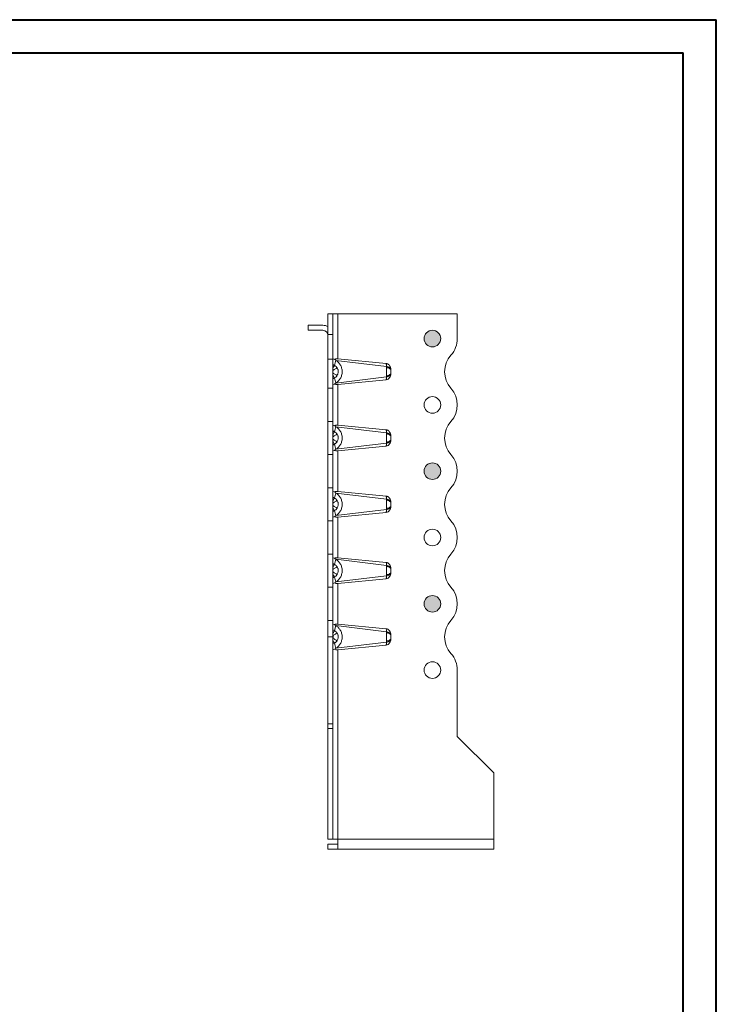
# Model space of a CAD drawing. Header units: millimetres. Extents: x 0 to 210, y 0 to 297.
# Tile 8 of 8: x 105 to 210, y 149 to 297. Entities that reach past the tile are written whole.
import ezdxf

# ---------------------------------------------------------------- set-up
doc = ezdxf.new("R2010")
doc.units = ezdxf.units.MM

msp = doc.modelspace()

# ---------------------------------------------------------------- hatches: boundary and pattern name
at = {"linetype": 'Continuous'}
h = msp.add_hatch(color=7, dxfattribs=at)
edge = h.paths.add_edge_path(flags=0)
edge.add_arc((167.29, 249.12), 1.25, 0, 360)
h = msp.add_hatch(color=7, dxfattribs=at)
edge = h.paths.add_edge_path(flags=0)
edge.add_arc((167.29, 229.12), 1.25, 0, 360)
h = msp.add_hatch(color=7, dxfattribs=at)
edge = h.paths.add_edge_path(flags=0)
edge.add_arc((167.29, 209.12), 1.25, 0, 360)

# ---------------------------------------------------------------- linework, layer by layer
at = {"color": 7, "linetype": 'Continuous', "lineweight": 40}
for p, q in [((0.08, 297.21), (210.08, 297.21)), ((210.08, 0.21), (210.08, 297.21)), ((210.08, 292.21), (210.08, 297.21)), ((10.08, 292.21), (205.08, 292.21)), ((205.08, 5.21), (205.08, 292.21))]:
    msp.add_line(p, q, dxfattribs=at)
at = {"color": 7, "linetype": 'Continuous', "lineweight": 15}
for p, q in [((151.54, 252.87), (152.29, 252.87)), ((151.54, 249.74), (151.54, 252.87)), ((152.29, 252.87), (152.29, 249.74)), ((153.04, 252.87), (152.29, 252.87)), ((153.04, 252.87), (153.04, 246.05)), ((171.04, 252.87), (153.04, 252.87)), ((171.04, 249.12), (171.04, 252.87)), ((148.54, 251.12), (148.54, 250.37)), ((150.79, 251.12), (148.54, 251.12)), ((148.54, 250.37), (150.79, 250.37)), ((151.54, 249.74), (152.29, 249.74)), ((151.54, 246), (151.54, 249.74)), ((152.29, 249.74), (152.29, 246)), ((151.54, 241.62), (151.54, 246)), ((151.54, 246), (152.29, 246)), ((152.29, 246), (152.29, 241.62)), ((152.52, 245.07), (152.29, 245.19)), ((152.72, 245.85), (152.52, 245.07)), ((160.35, 244.91), (152.75, 245.83)), ((153.04, 246.05), (160.34, 245.36)), ((152.29, 243.06), (152.52, 243.18)), ((152.52, 243.18), (152.72, 242.4)), ((152.75, 242.42), (160.35, 243.33)), ((160.34, 242.89), (153.04, 242.2)), ((153.04, 242.2), (153.04, 236.05)), ((151.54, 241.62), (152.29, 241.62)), ((151.54, 236.62), (151.54, 241.62)), ((152.29, 241.62), (152.29, 236.62)), ((151.54, 231.62), (151.54, 236.62)), ((151.54, 236.62), (152.29, 236.62)), ((152.29, 236.62), (152.29, 231.62)), ((152.52, 235.07), (152.29, 235.19)), ((152.72, 235.85), (152.52, 235.07)), ((160.35, 234.91), (152.75, 235.83)), ((153.04, 236.05), (160.34, 235.36)), ((152.29, 233.06), (152.52, 233.18)), ((152.52, 233.18), (152.72, 232.4)), ((152.75, 232.42), (160.35, 233.33)), ((160.34, 232.89), (153.04, 232.2)), ((153.04, 232.2), (153.04, 226.05)), ((151.54, 231.62), (152.29, 231.62)), ((151.54, 226.62), (151.54, 231.62)), ((152.29, 231.62), (152.29, 226.62)), ((151.54, 226.62), (152.29, 226.62)), ((151.54, 221.62), (151.54, 226.62)), ((152.29, 226.62), (152.29, 221.62)), ((152.72, 225.85), (152.52, 225.07)), ((160.35, 224.91), (152.75, 225.83)), ((153.04, 226.05), (160.34, 225.36)), ((152.52, 225.07), (152.29, 225.19)), ((152.29, 223.06), (152.52, 223.18)), ((152.52, 223.18), (152.72, 222.4)), ((152.75, 222.42), (160.35, 223.33)), ((160.34, 222.89), (153.04, 222.2)), ((151.54, 221.62), (152.29, 221.62)), ((151.54, 216.62), (151.54, 221.62)), ((152.29, 221.62), (152.29, 216.62)), ((153.04, 222.2), (153.04, 216.05)), ((151.54, 216.62), (152.29, 216.62)), ((151.54, 211.62), (151.54, 216.62)), ((152.29, 216.62), (152.29, 211.62)), ((152.72, 215.85), (152.52, 215.07)), ((160.35, 214.91), (152.75, 215.83)), ((153.04, 216.05), (160.34, 215.36)), ((152.52, 215.07), (152.29, 215.19)), ((152.29, 213.06), (152.52, 213.18)), ((152.52, 213.18), (152.72, 212.4)), ((152.75, 212.42), (160.35, 213.33)), ((160.34, 212.89), (153.04, 212.2)), ((151.54, 211.62), (152.29, 211.62)), ((151.54, 206.62), (151.54, 211.62)), ((152.29, 211.62), (152.29, 206.62)), ((153.04, 212.2), (153.04, 206.05)), ((151.54, 204.12), (151.54, 206.62)), ((151.54, 206.62), (152.29, 206.62)), ((152.29, 206.62), (152.29, 204.12)), ((152.52, 205.07), (152.29, 205.19)), ((152.52, 205.07), (152.72, 205.85)), ((160.35, 204.91), (152.75, 205.83)), ((153.04, 206.05), (160.34, 205.36)), ((152.29, 204.12), (151.54, 204.12)), ((151.54, 191.04), (151.54, 204.12)), ((152.29, 204.12), (152.29, 191.04)), ((152.29, 203.06), (152.52, 203.18)), ((152.72, 202.4), (152.52, 203.18)), ((152.75, 202.42), (160.35, 203.33)), ((160.34, 202.89), (153.04, 202.2)), ((153.04, 202.2), (153.04, 173.62)), ((171.04, 189.12), (171.04, 199.12)), ((151.54, 190.33), (151.54, 191.04)), ((151.54, 191.04), (152.29, 191.04)), ((152.29, 190.33), (151.54, 190.33)), ((151.54, 173.62), (151.54, 190.33)), ((152.29, 191.04), (152.29, 190.33)), ((152.29, 190.33), (152.29, 173.62)), ((176.54, 183.62), (171.04, 189.12)), ((176.54, 183.62), (176.54, 173.62)), ((151.54, 173.62), (152.29, 173.62)), ((151.54, 172.12), (151.54, 172.87)), ((151.54, 172.87), (153.04, 172.87)), ((152.29, 173.62), (153.04, 173.62)), ((176.54, 173.62), (153.04, 173.62)), ((153.04, 173.62), (153.04, 172.12)), ((176.54, 173.62), (176.54, 172.12)), ((151.54, 172.12), (153.04, 172.12)), ((153.04, 172.12), (176.54, 172.12))]:
    msp.add_line(p, q, dxfattribs=at)
for centre in [(167.29, 249.12), (167.29, 239.12), (167.29, 229.12), (167.29, 219.12), (167.29, 209.12), (167.29, 199.12)]:
    msp.add_circle(centre, 1.25, dxfattribs=at)
at = {"color": 7, "linetype": 'Continuous', "lineweight": 0}
for centre in [(167.29, 249.12), (167.29, 229.12), (167.29, 209.12)]:
    msp.add_circle(centre, 1.25, dxfattribs=at)
at = {"color": 7, "linetype": 'Continuous', "lineweight": 15}
for centre, radius, start, end in [((150.79, 249.62), 1.5, 60, 90), ((150.79, 249.62), 0.75, 360, 90), ((167.29, 249.12), 3.75, 318.1897, 0), ((172.88, 244.12), 3.75, 138.1897, 221.8103), ((167.29, 239.12), 3.75, 318.1897, 41.8103), ((172.88, 234.12), 3.75, 138.1897, 221.8103), ((167.29, 229.12), 3.75, 318.1897, 41.8103), ((172.88, 224.12), 3.75, 138.1897, 221.8103), ((167.29, 219.12), 3.75, 318.1897, 41.8103), ((172.88, 214.12), 3.75, 138.1897, 221.8103), ((167.29, 209.12), 3.75, 318.1897, 41.8103), ((172.88, 204.12), 3.75, 138.1897, 221.8103), ((167.29, 199.12), 3.75, 0, 41.8103)]:
    msp.add_arc(centre, radius, start, end, dxfattribs=at)
for centre, major_axis, start_param, end_param in [((153.04, 245.65), (0.749, -0.403), 2.39431, 3.183344), ((153.04, 242.6), (0.749, 0.403), 3.099842, 3.888875), ((153.04, 235.65), (0.749, -0.403), 2.39431, 3.183344), ((153.04, 232.6), (0.749, 0.403), 3.099842, 3.888875), ((153.04, 225.65), (0.749, -0.403), 2.39431, 3.183344), ((153.04, 222.6), (0.749, 0.403), 3.099842, 3.888875), ((153.04, 215.65), (0.749, -0.403), 2.39431, 3.183344), ((153.04, 212.6), (0.749, 0.403), 3.099842, 3.888875), ((153.04, 205.65), (0.749, -0.403), 2.39431, 3.183344), ((153.04, 202.6), (0.749, 0.403), 3.099842, 3.888875)]:
    msp.add_ellipse(centre, major_axis=major_axis, ratio=0.07772, start_param=start_param, end_param=end_param, dxfattribs=at)
for points, knots in [([(152.52, 245.07), (152.52, 245.06), (152.49, 245), (152.4, 244.83), (152.32, 244.69), (152.29, 244.63)], [0, 0, 0, 0, 0.2857143, 0.5714286, 0.7743367, 0.7743367, 0.7743367, 0.7743367]), ([(152.51, 245.98), (152.54, 246), (152.58, 246.01), (152.66, 246.03), (152.7, 246.04), (152.84, 246.06), (152.94, 246.06), (153.04, 246.05)], [0, 0, 0, 0, 0.25, 0.25, 0.5, 0.5, 1, 1, 1, 1]), ([(152.91, 244.72), (152.87, 244.78), (152.75, 244.92), (152.61, 245.02), (152.52, 245.07)], [-0.03148795, -0.03148795, -0.03148795, -0.03148795, -0.0179513, 0.00000001, 0.00000001, 0.00000001, 0.00000001]), ([(152.75, 242.42), (152.81, 242.46), (152.87, 242.5), (152.99, 242.6), (153.05, 242.65), (153.21, 242.81), (153.31, 242.94), (153.44, 243.15), (153.48, 243.23), (153.55, 243.39), (153.58, 243.48), (153.63, 243.65), (153.65, 243.74), (153.68, 243.93), (153.68, 244.02), (153.68, 244.22), (153.68, 244.31), (153.65, 244.5), (153.63, 244.59), (153.58, 244.77), (153.55, 244.85), (153.48, 245.01), (153.44, 245.09), (153.31, 245.31), (153.21, 245.43), (153.05, 245.6), (152.99, 245.65), (152.87, 245.75), (152.81, 245.79), (152.75, 245.83)], [0, 0, 0, 0, 0.0625, 0.0625, 0.125, 0.125, 0.25, 0.25, 0.3125, 0.3125, 0.375, 0.375, 0.4375, 0.4375, 0.5, 0.5, 0.5625, 0.5625, 0.625, 0.625, 0.6875, 0.6875, 0.75, 0.75, 0.875, 0.875, 0.9375, 0.9375, 1, 1, 1, 1]), ([(160.34, 245.36), (160.34, 245.3), (160.34, 245.25), (160.35, 245.15), (160.35, 245.1), (160.35, 245.03), (160.35, 245), (160.35, 244.95), (160.35, 244.93), (160.35, 244.91)], [-0.126791, -0.126791, -0.126791, -0.126791, -0.0817802, -0.0817802, -0.0412071, -0.0412071, -0.0158489, -0.0158489, 0, 0, 0, 0]), ([(160.34, 245.36), (160.39, 245.35), (160.44, 245.34), (160.54, 245.3), (160.58, 245.27), (160.67, 245.22), (160.71, 245.18), (160.78, 245.11), (160.81, 245.07), (160.9, 244.94), (160.94, 244.84), (161, 244.65), (161.02, 244.55), (161.03, 244.44)], [0, 0, 0, 0, 0.125, 0.125, 0.25, 0.25, 0.375, 0.375, 0.5, 0.5, 0.75, 0.75, 1, 1, 1, 1]), ([(152.91, 244.72), (152.9, 244.71), (152.85, 244.68), (152.69, 244.57), (152.49, 244.44), (152.35, 244.35), (152.29, 244.3)], [0, 0, 0, 0, 0.285714, 0.571429, 0.785714, 1, 1, 1, 1]), ([(152.91, 243.53), (152.9, 243.54), (152.85, 243.57), (152.69, 243.68), (152.49, 243.81), (152.35, 243.9), (152.29, 243.95)], [0, 0, 0, 0, 0.285714, 0.571429, 0.785714, 1, 1, 1, 1]), ([(152.29, 243.62), (152.32, 243.56), (152.4, 243.42), (152.49, 243.25), (152.52, 243.19), (152.52, 243.18)], [0, 0, 0, 0, 0.2029082, 0.4886224, 0.7743367, 0.7743367, 0.7743367, 0.7743367]), ([(152.91, 243.53), (152.94, 243.58), (153, 243.69), (153.06, 243.86), (153.09, 244.03), (153.09, 244.18), (153.08, 244.3), (153.06, 244.39), (153.01, 244.54), (152.96, 244.64), (152.91, 244.72)], [-0.10675045, -0.10675045, -0.10675045, -0.10675045, -0.09599928, -0.0852481, -0.07449692, -0.06374574, -0.05837015, -0.05299456, -0.04761897, -0.03149221, -0.03149221, -0.03149221, -0.03149221]), ([(161.03, 243.81), (161.02, 243.7), (161, 243.6), (160.94, 243.41), (160.9, 243.31), (160.78, 243.14), (160.71, 243.06), (160.54, 242.94), (160.44, 242.9), (160.34, 242.89)], [0, 0, 0, 0, 0.25, 0.25, 0.5, 0.5, 0.75, 0.75, 1, 1, 1, 1]), ([(160.35, 244.91), (160.35, 244.91), (160.35, 244.89), (160.35, 244.85), (160.35, 244.8), (160.35, 244.77), (160.35, 244.75)], [0, 0, 0, 0, 0.165458, 0.391319, 0.696018, 1, 1, 1, 1]), ([(160.35, 244.91), (160.54, 244.9), (160.86, 244.79), (161.01, 244.55), (161.03, 244.44)], [0, 0, 0, 0, 0.5, 0.9184242, 0.9184242, 0.9184242, 0.9184242]), ([(160.35, 244.75), (160.35, 244.7), (160.35, 244.62), (160.35, 244.51), (160.35, 244.38), (160.35, 244.22), (160.35, 244.04), (160.35, 243.91), (160.35, 243.79), (160.35, 243.68), (160.35, 243.57), (160.35, 243.52), (160.35, 243.5)], [-0.09692135, -0.09692135, -0.09692135, -0.09692135, -0.08573721, -0.08014514, -0.07455307, -0.06336893, -0.05218479, -0.04379669, -0.04100065, -0.02981651, -0.02422444, -0.01863237, -0.01863237, -0.01863237, -0.01863237]), ([(160.35, 244.75), (160.36, 244.75), (160.37, 244.75), (160.4, 244.75), (160.44, 244.74), (160.51, 244.73), (160.58, 244.72), (160.73, 244.68), (160.89, 244.59), (161.01, 244.45), (161.04, 244.35), (161.04, 244.31)], [0, 0, 0, 0, 0.017857, 0.035714, 0.071429, 0.142857, 0.214286, 0.285714, 0.571429, 0.785714, 1, 1, 1, 1]), ([(161.04, 243.94), (161.04, 243.89), (161.01, 243.8), (160.89, 243.66), (160.73, 243.57), (160.58, 243.53), (160.51, 243.52), (160.44, 243.51), (160.4, 243.5), (160.37, 243.5), (160.36, 243.5), (160.35, 243.5)], [0, 0, 0, 0, 0.214286, 0.428571, 0.714286, 0.785714, 0.857143, 0.928571, 0.964286, 0.982143, 1, 1, 1, 1]), ([(161.03, 243.81), (161.01, 243.7), (160.86, 243.46), (160.54, 243.35), (160.35, 243.33)], [0, 0, 0, 0, 0.4184242, 0.9184242, 0.9184242, 0.9184242, 0.9184242]), ([(161.04, 244.31), (161.04, 244.32), (161.04, 244.33), (161.04, 244.34), (161.04, 244.36), (161.04, 244.37), (161.04, 244.39), (161.04, 244.41), (161.03, 244.43), (161.03, 244.44)], [0, 0, 0, 0, 0.0000670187, 0.0000670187, 0.0000670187, 0.0001676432, 0.0001676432, 0.0001676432, 0.0002683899, 0.0002683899, 0.0002683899, 0.0002683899]), ([(161.03, 243.81), (161.03, 243.83), (161.04, 243.85), (161.04, 243.87), (161.04, 243.89), (161.04, 243.9), (161.04, 243.91), (161.04, 243.92), (161.04, 243.93), (161.04, 243.94)], [0, 0, 0, 0, 0.00013404, 0.00013404, 0.00013404, 0.0002011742, 0.0002011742, 0.0002011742, 0.000268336, 0.000268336, 0.000268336, 0.000268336]), ([(161.04, 243.94), (161.04, 243.95), (161.04, 243.96), (161.04, 244), (161.04, 244.03), (161.04, 244.06), (161.04, 244.1), (161.04, 244.15), (161.04, 244.2), (161.04, 244.23), (161.04, 244.27), (161.04, 244.29), (161.04, 244.31)], [-0.09692135, -0.09692135, -0.09692135, -0.09692135, -0.09132928, -0.08573721, -0.07455307, -0.07175704, -0.06336893, -0.05218479, -0.04100065, -0.03540858, -0.02981651, -0.01863237, -0.01863237, -0.01863237, -0.01863237]), ([(153.04, 242.2), (152.99, 242.19), (152.94, 242.19), (152.84, 242.19), (152.79, 242.19), (152.66, 242.21), (152.58, 242.23), (152.51, 242.26)], [0, 0, 0, 0, 0.25, 0.25, 0.5, 0.5, 1, 1, 1, 1]), ([(152.52, 243.18), (152.59, 243.22), (152.69, 243.29), (152.82, 243.41), (152.88, 243.49), (152.91, 243.53)], [-0.03148796, -0.03148796, -0.03148796, -0.03148796, -0.01807564, -0.00903782, 0, 0, 0, 0]), ([(160.35, 243.33), (160.35, 243.32), (160.35, 243.3), (160.35, 243.25), (160.35, 243.22), (160.35, 243.14), (160.35, 243.1), (160.34, 243), (160.34, 242.95), (160.34, 242.89)], [-0.126791, -0.126791, -0.126791, -0.126791, -0.1109421, -0.1109421, -0.0855839, -0.0855839, -0.0450108, -0.0450108, 0, 0, 0, 0]), ([(160.35, 243.5), (160.35, 243.48), (160.35, 243.45), (160.35, 243.39), (160.35, 243.35), (160.35, 243.33)], [0, 0, 0, 0, 0.304914, 0.6087, 1, 1, 1, 1]), ([(152.52, 235.07), (152.52, 235.06), (152.49, 235), (152.4, 234.83), (152.32, 234.69), (152.29, 234.63)], [0, 0, 0, 0, 0.2857143, 0.5714286, 0.7743368, 0.7743368, 0.7743368, 0.7743368]), ([(152.91, 234.72), (152.9, 234.71), (152.85, 234.68), (152.69, 234.57), (152.49, 234.44), (152.35, 234.35), (152.29, 234.3)], [0, 0, 0, 0, 0.285714, 0.571429, 0.785714, 1, 1, 1, 1]), ([(152.51, 235.98), (152.54, 236), (152.58, 236.01), (152.66, 236.03), (152.7, 236.04), (152.84, 236.06), (152.94, 236.06), (153.04, 236.05)], [0, 0, 0, 0, 0.25, 0.25, 0.5, 0.5, 1, 1, 1, 1]), ([(152.91, 234.72), (152.87, 234.78), (152.75, 234.92), (152.61, 235.02), (152.52, 235.07)], [-0.03148795, -0.03148795, -0.03148795, -0.03148795, -0.0179513, 0.00000001, 0.00000001, 0.00000001, 0.00000001]), ([(152.75, 232.42), (152.81, 232.46), (152.87, 232.5), (152.99, 232.6), (153.05, 232.65), (153.21, 232.81), (153.31, 232.94), (153.44, 233.15), (153.48, 233.23), (153.55, 233.39), (153.58, 233.48), (153.63, 233.65), (153.65, 233.74), (153.68, 233.93), (153.68, 234.02), (153.68, 234.22), (153.68, 234.31), (153.65, 234.5), (153.63, 234.59), (153.58, 234.77), (153.55, 234.85), (153.48, 235.01), (153.44, 235.09), (153.31, 235.31), (153.21, 235.43), (153.05, 235.6), (152.99, 235.65), (152.87, 235.75), (152.81, 235.79), (152.75, 235.83)], [0, 0, 0, 0, 0.0625, 0.0625, 0.125, 0.125, 0.25, 0.25, 0.3125, 0.3125, 0.375, 0.375, 0.4375, 0.4375, 0.5, 0.5, 0.5625, 0.5625, 0.625, 0.625, 0.6875, 0.6875, 0.75, 0.75, 0.875, 0.875, 0.9375, 0.9375, 1, 1, 1, 1]), ([(152.91, 233.53), (152.94, 233.58), (153, 233.69), (153.06, 233.86), (153.09, 234.03), (153.09, 234.18), (153.08, 234.3), (153.06, 234.39), (153.01, 234.54), (152.96, 234.64), (152.91, 234.72)], [-0.10675045, -0.10675045, -0.10675045, -0.10675045, -0.09599928, -0.0852481, -0.07449692, -0.06374574, -0.05837015, -0.05299456, -0.04761897, -0.03149221, -0.03149221, -0.03149221, -0.03149221]), ([(160.34, 235.36), (160.34, 235.3), (160.34, 235.25), (160.35, 235.15), (160.35, 235.1), (160.35, 235.03), (160.35, 235), (160.35, 234.95), (160.35, 234.93), (160.35, 234.91)], [-0.126791, -0.126791, -0.126791, -0.126791, -0.0817802, -0.0817802, -0.0412071, -0.0412071, -0.0158489, -0.0158489, 0, 0, 0, 0]), ([(160.34, 235.36), (160.39, 235.35), (160.44, 235.34), (160.54, 235.3), (160.58, 235.27), (160.67, 235.22), (160.71, 235.18), (160.78, 235.11), (160.81, 235.07), (160.9, 234.94), (160.94, 234.84), (161, 234.65), (161.02, 234.55), (161.03, 234.44)], [0, 0, 0, 0, 0.125, 0.125, 0.25, 0.25, 0.375, 0.375, 0.5, 0.5, 0.75, 0.75, 1, 1, 1, 1]), ([(160.35, 234.91), (160.35, 234.91), (160.35, 234.89), (160.35, 234.85), (160.35, 234.8), (160.35, 234.77), (160.35, 234.75)], [0, 0, 0, 0, 0.1654549, 0.3913159, 0.6958734, 1, 1, 1, 1]), ([(160.35, 234.91), (160.54, 234.9), (160.86, 234.79), (161.01, 234.55), (161.03, 234.44)], [0, 0, 0, 0, 0.5, 0.9184242, 0.9184242, 0.9184242, 0.9184242]), ([(160.35, 234.75), (160.35, 234.7), (160.35, 234.6), (160.35, 234.45), (160.35, 234.32), (160.35, 234.19), (160.35, 234.06), (160.35, 233.93), (160.35, 233.8), (160.35, 233.65), (160.35, 233.55), (160.35, 233.5)], [-0.09692135, -0.09692135, -0.09692135, -0.09692135, -0.08573721, -0.07455307, -0.068961, -0.06336893, -0.05218479, -0.04659272, -0.04100065, -0.02981651, -0.01863237, -0.01863237, -0.01863237, -0.01863237]), ([(160.35, 234.75), (160.36, 234.75), (160.37, 234.75), (160.4, 234.75), (160.44, 234.74), (160.51, 234.73), (160.58, 234.72), (160.73, 234.68), (160.89, 234.59), (161.01, 234.45), (161.04, 234.35), (161.04, 234.31)], [0, 0, 0, 0, 0.017857, 0.035714, 0.071429, 0.142857, 0.214286, 0.285714, 0.571429, 0.785714, 1, 1, 1, 1]), ([(152.29, 233.95), (152.35, 233.9), (152.49, 233.81), (152.69, 233.68), (152.85, 233.57), (152.9, 233.54), (152.91, 233.53)], [0, 0, 0, 0, 0.214286, 0.428571, 0.714286, 1, 1, 1, 1]), ([(152.29, 233.62), (152.32, 233.56), (152.4, 233.42), (152.49, 233.25), (152.52, 233.19), (152.52, 233.18)], [0, 0, 0, 0, 0.2029133, 0.4886276, 0.7743419, 0.7743419, 0.7743419, 0.7743419]), ([(152.52, 233.18), (152.6, 233.22), (152.74, 233.32), (152.86, 233.46), (152.91, 233.53)], [-0.03148795, -0.03148795, -0.03148795, -0.03148795, -0.01574397, 0, 0, 0, 0]), ([(161.03, 233.81), (161.02, 233.7), (161, 233.6), (160.94, 233.41), (160.9, 233.31), (160.78, 233.14), (160.71, 233.06), (160.54, 232.94), (160.44, 232.9), (160.34, 232.89)], [0, 0, 0, 0, 0.25, 0.25, 0.5, 0.5, 0.75, 0.75, 1, 1, 1, 1]), ([(160.35, 233.33), (160.35, 233.32), (160.35, 233.3), (160.35, 233.25), (160.35, 233.22), (160.35, 233.14), (160.35, 233.1), (160.34, 233), (160.34, 232.95), (160.34, 232.89)], [-0.126791, -0.126791, -0.126791, -0.126791, -0.1109421, -0.1109421, -0.0855839, -0.0855839, -0.0450108, -0.0450108, 0, 0, 0, 0]), ([(161.04, 233.94), (161.04, 233.89), (161.01, 233.8), (160.89, 233.66), (160.73, 233.57), (160.58, 233.53), (160.51, 233.52), (160.44, 233.51), (160.4, 233.5), (160.37, 233.5), (160.36, 233.5), (160.35, 233.5)], [0, 0, 0, 0, 0.214286, 0.428571, 0.714286, 0.785714, 0.857143, 0.928571, 0.964286, 0.982143, 1, 1, 1, 1]), ([(161.03, 233.81), (161.01, 233.7), (160.86, 233.46), (160.54, 233.35), (160.35, 233.33)], [0, 0, 0, 0, 0.4184242, 0.9184242, 0.9184242, 0.9184242, 0.9184242]), ([(160.35, 233.5), (160.35, 233.48), (160.35, 233.45), (160.35, 233.39), (160.35, 233.35), (160.35, 233.33)], [0, 0, 0, 0, 0.2787042, 0.6087102, 1, 1, 1, 1]), ([(161.04, 234.31), (161.04, 234.32), (161.04, 234.33), (161.04, 234.34), (161.04, 234.36), (161.04, 234.37), (161.04, 234.39), (161.04, 234.41), (161.03, 234.43), (161.03, 234.44)], [0, 0, 0, 0, 0.0000670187, 0.0000670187, 0.0000670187, 0.0001676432, 0.0001676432, 0.0001676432, 0.0002683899, 0.0002683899, 0.0002683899, 0.0002683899]), ([(161.03, 233.81), (161.03, 233.83), (161.04, 233.85), (161.04, 233.87), (161.04, 233.89), (161.04, 233.9), (161.04, 233.91), (161.04, 233.92), (161.04, 233.93), (161.04, 233.94)], [0, 0, 0, 0, 0.00013404, 0.00013404, 0.00013404, 0.0002011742, 0.0002011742, 0.0002011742, 0.000268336, 0.000268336, 0.000268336, 0.000268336]), ([(161.04, 233.94), (161.04, 233.96), (161.04, 233.99), (161.04, 234.03), (161.04, 234.07), (161.04, 234.11), (161.04, 234.14), (161.04, 234.18), (161.04, 234.22), (161.04, 234.26), (161.04, 234.29), (161.04, 234.31)], [-0.09692135, -0.09692135, -0.09692135, -0.09692135, -0.08573721, -0.07455307, -0.068961, -0.06336893, -0.05218479, -0.04659272, -0.04100065, -0.02981651, -0.01863237, -0.01863237, -0.01863237, -0.01863237]), ([(153.04, 232.2), (152.99, 232.19), (152.94, 232.19), (152.84, 232.19), (152.79, 232.19), (152.66, 232.21), (152.58, 232.23), (152.51, 232.26)], [0, 0, 0, 0, 0.25, 0.25, 0.5, 0.5, 1, 1, 1, 1]), ([(152.51, 225.98), (152.54, 226), (152.58, 226.01), (152.66, 226.03), (152.7, 226.04), (152.84, 226.06), (152.94, 226.06), (153.04, 226.05)], [0, 0, 0, 0, 0.25, 0.25, 0.5, 0.5, 1, 1, 1, 1]), ([(152.75, 222.42), (152.81, 222.46), (152.87, 222.5), (152.99, 222.6), (153.05, 222.65), (153.21, 222.81), (153.31, 222.94), (153.44, 223.15), (153.48, 223.23), (153.55, 223.39), (153.58, 223.48), (153.63, 223.65), (153.65, 223.74), (153.68, 223.93), (153.68, 224.02), (153.68, 224.22), (153.68, 224.31), (153.65, 224.5), (153.63, 224.59), (153.58, 224.77), (153.55, 224.85), (153.48, 225.01), (153.44, 225.09), (153.31, 225.31), (153.21, 225.43), (153.05, 225.6), (152.99, 225.65), (152.87, 225.75), (152.81, 225.79), (152.75, 225.83)], [0, 0, 0, 0, 0.0625, 0.0625, 0.125, 0.125, 0.25, 0.25, 0.3125, 0.3125, 0.375, 0.375, 0.4375, 0.4375, 0.5, 0.5, 0.5625, 0.5625, 0.625, 0.625, 0.6875, 0.6875, 0.75, 0.75, 0.875, 0.875, 0.9375, 0.9375, 1, 1, 1, 1]), ([(152.52, 225.07), (152.52, 225.06), (152.49, 225), (152.4, 224.83), (152.32, 224.69), (152.29, 224.63)], [0, 0, 0, 0, 0.2857143, 0.5714286, 0.7743369, 0.7743369, 0.7743369, 0.7743369]), ([(152.91, 224.72), (152.9, 224.71), (152.85, 224.68), (152.69, 224.57), (152.49, 224.44), (152.35, 224.35), (152.29, 224.3)], [0, 0, 0, 0, 0.285714, 0.571429, 0.785714, 1, 1, 1, 1]), ([(152.91, 224.72), (152.87, 224.78), (152.75, 224.92), (152.61, 225.02), (152.52, 225.07)], [-0.03148795, -0.03148795, -0.03148795, -0.03148795, -0.0179513, 0.00000001, 0.00000001, 0.00000001, 0.00000001]), ([(152.91, 223.53), (152.94, 223.58), (153, 223.69), (153.06, 223.86), (153.09, 224.03), (153.09, 224.18), (153.08, 224.3), (153.06, 224.39), (153.01, 224.54), (152.96, 224.64), (152.91, 224.72)], [-0.10675045, -0.10675045, -0.10675045, -0.10675045, -0.09599928, -0.0852481, -0.07449692, -0.06374574, -0.05837015, -0.05299456, -0.04761897, -0.03149221, -0.03149221, -0.03149221, -0.03149221]), ([(160.34, 225.36), (160.34, 225.3), (160.34, 225.25), (160.35, 225.15), (160.35, 225.1), (160.35, 225.03), (160.35, 225), (160.35, 224.95), (160.35, 224.93), (160.35, 224.91)], [-0.126791, -0.126791, -0.126791, -0.126791, -0.0817802, -0.0817802, -0.0412071, -0.0412071, -0.0158489, -0.0158489, 0, 0, 0, 0]), ([(160.34, 225.36), (160.39, 225.35), (160.44, 225.34), (160.54, 225.3), (160.58, 225.27), (160.67, 225.22), (160.71, 225.18), (160.78, 225.11), (160.81, 225.07), (160.9, 224.94), (160.94, 224.84), (161, 224.65), (161.02, 224.55), (161.03, 224.44)], [0, 0, 0, 0, 0.125, 0.125, 0.25, 0.25, 0.375, 0.375, 0.5, 0.5, 0.75, 0.75, 1, 1, 1, 1]), ([(160.35, 224.91), (160.35, 224.91), (160.35, 224.89), (160.35, 224.85), (160.35, 224.8), (160.35, 224.77), (160.35, 224.75)], [0, 0, 0, 0, 0.165455, 0.391316, 0.695883, 1, 1, 1, 1]), ([(160.35, 224.91), (160.54, 224.9), (160.86, 224.79), (161.01, 224.55), (161.03, 224.44)], [0, 0, 0, 0, 0.5, 0.9184242, 0.9184242, 0.9184242, 0.9184242]), ([(160.35, 224.75), (160.35, 224.7), (160.35, 224.6), (160.35, 224.45), (160.35, 224.32), (160.35, 224.19), (160.35, 224.06), (160.35, 223.93), (160.35, 223.8), (160.35, 223.65), (160.35, 223.55), (160.35, 223.5)], [-0.09692135, -0.09692135, -0.09692135, -0.09692135, -0.08573721, -0.07455307, -0.068961, -0.06336893, -0.05218479, -0.04659272, -0.04100065, -0.02981651, -0.01863237, -0.01863237, -0.01863237, -0.01863237]), ([(160.35, 224.75), (160.36, 224.75), (160.37, 224.75), (160.4, 224.75), (160.44, 224.74), (160.51, 224.73), (160.58, 224.72), (160.73, 224.68), (160.89, 224.59), (161.01, 224.45), (161.04, 224.35), (161.04, 224.31)], [0, 0, 0, 0, 0.017857, 0.035714, 0.071429, 0.142857, 0.214286, 0.285714, 0.571429, 0.785714, 1, 1, 1, 1]), ([(161.04, 224.31), (161.04, 224.32), (161.04, 224.33), (161.04, 224.34), (161.04, 224.36), (161.04, 224.37), (161.04, 224.39), (161.04, 224.41), (161.03, 224.43), (161.03, 224.44)], [0, 0, 0, 0, 0.0000670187, 0.0000670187, 0.0000670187, 0.0001676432, 0.0001676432, 0.0001676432, 0.0002683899, 0.0002683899, 0.0002683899, 0.0002683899]), ([(161.04, 223.94), (161.04, 223.96), (161.04, 223.99), (161.04, 224.03), (161.04, 224.07), (161.04, 224.11), (161.04, 224.14), (161.04, 224.18), (161.04, 224.22), (161.04, 224.26), (161.04, 224.29), (161.04, 224.31)], [-0.09692135, -0.09692135, -0.09692135, -0.09692135, -0.08573721, -0.07455307, -0.068961, -0.06336893, -0.05218479, -0.04659272, -0.04100065, -0.02981651, -0.01863237, -0.01863237, -0.01863237, -0.01863237]), ([(152.91, 223.53), (152.9, 223.54), (152.85, 223.57), (152.69, 223.68), (152.49, 223.81), (152.35, 223.9), (152.29, 223.95)], [0, 0, 0, 0, 0.285714, 0.571429, 0.785714, 1, 1, 1, 1]), ([(152.29, 223.62), (152.32, 223.56), (152.4, 223.42), (152.49, 223.25), (152.52, 223.19), (152.52, 223.18)], [0, 0, 0, 0, 0.2029084, 0.4886227, 0.7743369, 0.7743369, 0.7743369, 0.7743369]), ([(152.52, 223.18), (152.59, 223.22), (152.69, 223.29), (152.82, 223.41), (152.88, 223.49), (152.91, 223.53)], [-0.03148796, -0.03148796, -0.03148796, -0.03148796, -0.01807564, -0.00903782, 0, 0, 0, 0]), ([(161.03, 223.81), (161.02, 223.7), (161, 223.6), (160.94, 223.41), (160.9, 223.31), (160.78, 223.14), (160.71, 223.06), (160.54, 222.94), (160.44, 222.9), (160.34, 222.89)], [0, 0, 0, 0, 0.25, 0.25, 0.5, 0.5, 0.75, 0.75, 1, 1, 1, 1]), ([(160.35, 223.33), (160.35, 223.32), (160.35, 223.3), (160.35, 223.25), (160.35, 223.22), (160.35, 223.14), (160.35, 223.1), (160.34, 223), (160.34, 222.95), (160.34, 222.89)], [-0.126791, -0.126791, -0.126791, -0.126791, -0.1109421, -0.1109421, -0.0855839, -0.0855839, -0.0450108, -0.0450108, 0, 0, 0, 0]), ([(161.04, 223.94), (161.04, 223.89), (161.01, 223.8), (160.89, 223.66), (160.73, 223.57), (160.58, 223.53), (160.51, 223.52), (160.44, 223.51), (160.4, 223.5), (160.37, 223.5), (160.36, 223.5), (160.35, 223.5)], [0, 0, 0, 0, 0.214286, 0.428571, 0.714286, 0.785714, 0.857143, 0.928571, 0.964286, 0.982143, 1, 1, 1, 1]), ([(161.03, 223.81), (161.01, 223.7), (160.86, 223.46), (160.54, 223.35), (160.35, 223.33)], [0, 0, 0, 0, 0.4184242, 0.9184242, 0.9184242, 0.9184242, 0.9184242]), ([(160.35, 223.5), (160.35, 223.48), (160.35, 223.45), (160.35, 223.39), (160.35, 223.35), (160.35, 223.33)], [0, 0, 0, 0, 0.278705, 0.608711, 1, 1, 1, 1]), ([(161.03, 223.81), (161.03, 223.83), (161.04, 223.85), (161.04, 223.87), (161.04, 223.89), (161.04, 223.9), (161.04, 223.91), (161.04, 223.92), (161.04, 223.93), (161.04, 223.94)], [0, 0, 0, 0, 0.00013404, 0.00013404, 0.00013404, 0.0002011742, 0.0002011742, 0.0002011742, 0.000268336, 0.000268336, 0.000268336, 0.000268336]), ([(153.04, 222.2), (152.99, 222.19), (152.94, 222.19), (152.84, 222.19), (152.79, 222.19), (152.66, 222.21), (152.58, 222.23), (152.51, 222.26)], [0, 0, 0, 0, 0.25, 0.25, 0.5, 0.5, 1, 1, 1, 1]), ([(152.51, 215.98), (152.54, 216), (152.58, 216.01), (152.66, 216.03), (152.7, 216.04), (152.84, 216.06), (152.94, 216.06), (153.04, 216.05)], [0, 0, 0, 0, 0.25, 0.25, 0.5, 0.5, 1, 1, 1, 1]), ([(152.75, 212.42), (152.81, 212.46), (152.87, 212.5), (152.99, 212.6), (153.05, 212.65), (153.21, 212.81), (153.31, 212.94), (153.44, 213.15), (153.48, 213.23), (153.55, 213.39), (153.58, 213.48), (153.63, 213.65), (153.65, 213.74), (153.68, 213.93), (153.68, 214.02), (153.68, 214.22), (153.68, 214.31), (153.65, 214.5), (153.63, 214.59), (153.58, 214.77), (153.55, 214.85), (153.48, 215.01), (153.44, 215.09), (153.31, 215.31), (153.21, 215.43), (153.05, 215.6), (152.99, 215.65), (152.87, 215.75), (152.81, 215.79), (152.75, 215.83)], [0, 0, 0, 0, 0.0625, 0.0625, 0.125, 0.125, 0.25, 0.25, 0.3125, 0.3125, 0.375, 0.375, 0.4375, 0.4375, 0.5, 0.5, 0.5625, 0.5625, 0.625, 0.625, 0.6875, 0.6875, 0.75, 0.75, 0.875, 0.875, 0.9375, 0.9375, 1, 1, 1, 1]), ([(160.34, 215.36), (160.34, 215.3), (160.34, 215.25), (160.35, 215.15), (160.35, 215.1), (160.35, 215.03), (160.35, 215), (160.35, 214.95), (160.35, 214.93), (160.35, 214.91)], [-0.126791, -0.126791, -0.126791, -0.126791, -0.0817802, -0.0817802, -0.0412071, -0.0412071, -0.0158489, -0.0158489, 0, 0, 0, 0]), ([(160.34, 215.36), (160.39, 215.35), (160.44, 215.34), (160.54, 215.3), (160.58, 215.27), (160.67, 215.22), (160.71, 215.18), (160.78, 215.11), (160.81, 215.07), (160.9, 214.94), (160.94, 214.84), (161, 214.65), (161.02, 214.55), (161.03, 214.44)], [0, 0, 0, 0, 0.125, 0.125, 0.25, 0.25, 0.375, 0.375, 0.5, 0.5, 0.75, 0.75, 1, 1, 1, 1]), ([(152.52, 215.07), (152.52, 215.06), (152.49, 215), (152.4, 214.83), (152.32, 214.69), (152.29, 214.63)], [0, 0, 0, 0, 0.2857143, 0.5714286, 0.7743371, 0.7743371, 0.7743371, 0.7743371]), ([(152.91, 214.72), (152.9, 214.71), (152.85, 214.68), (152.69, 214.57), (152.49, 214.44), (152.35, 214.35), (152.29, 214.3)], [0, 0, 0, 0, 0.285714, 0.571429, 0.785714, 1, 1, 1, 1]), ([(152.91, 213.53), (152.9, 213.54), (152.85, 213.57), (152.69, 213.68), (152.49, 213.81), (152.35, 213.9), (152.29, 213.95)], [0, 0, 0, 0, 0.285714, 0.571429, 0.785714, 1, 1, 1, 1]), ([(152.91, 214.72), (152.87, 214.78), (152.75, 214.92), (152.61, 215.02), (152.52, 215.07)], [-0.03148795, -0.03148795, -0.03148795, -0.03148795, -0.0179513, 0.00000001, 0.00000001, 0.00000001, 0.00000001]), ([(152.91, 213.53), (152.94, 213.58), (153, 213.69), (153.06, 213.86), (153.09, 214.03), (153.09, 214.18), (153.08, 214.3), (153.06, 214.39), (153.01, 214.54), (152.96, 214.64), (152.91, 214.72)], [-0.10675045, -0.10675045, -0.10675045, -0.10675045, -0.09599928, -0.0852481, -0.07449692, -0.06374574, -0.05837015, -0.05299456, -0.04761897, -0.03149221, -0.03149221, -0.03149221, -0.03149221]), ([(160.35, 214.91), (160.35, 214.91), (160.35, 214.89), (160.35, 214.85), (160.35, 214.8), (160.35, 214.77), (160.35, 214.75)], [0, 0, 0, 0, 0.165455, 0.391316, 0.695883, 1, 1, 1, 1]), ([(160.35, 214.91), (160.54, 214.9), (160.86, 214.79), (161.01, 214.55), (161.03, 214.44)], [0, 0, 0, 0, 0.5, 0.9184242, 0.9184242, 0.9184242, 0.9184242]), ([(160.35, 214.75), (160.35, 214.7), (160.35, 214.6), (160.35, 214.45), (160.35, 214.34), (160.35, 214.27), (160.35, 214.17), (160.35, 214.06), (160.35, 213.93), (160.35, 213.8), (160.35, 213.65), (160.35, 213.55), (160.35, 213.5)], [-0.09692135, -0.09692135, -0.09692135, -0.09692135, -0.08573721, -0.07455307, -0.068961, -0.06616497, -0.06336893, -0.05218479, -0.04659272, -0.04100065, -0.02981651, -0.01863237, -0.01863237, -0.01863237, -0.01863237]), ([(160.35, 214.75), (160.36, 214.75), (160.37, 214.75), (160.4, 214.75), (160.44, 214.74), (160.51, 214.73), (160.58, 214.72), (160.73, 214.68), (160.89, 214.59), (161.01, 214.45), (161.04, 214.35), (161.04, 214.31)], [0, 0, 0, 0, 0.017857, 0.035714, 0.071429, 0.142857, 0.214286, 0.285714, 0.571429, 0.785714, 1, 1, 1, 1]), ([(161.04, 213.94), (161.04, 213.89), (161.01, 213.8), (160.89, 213.66), (160.73, 213.57), (160.58, 213.53), (160.51, 213.52), (160.44, 213.51), (160.4, 213.5), (160.37, 213.5), (160.36, 213.5), (160.35, 213.5)], [0, 0, 0, 0, 0.214286, 0.428571, 0.714286, 0.785714, 0.857143, 0.928571, 0.964286, 0.982143, 1, 1, 1, 1]), ([(161.04, 214.31), (161.04, 214.32), (161.04, 214.33), (161.04, 214.34), (161.04, 214.36), (161.04, 214.37), (161.04, 214.39), (161.04, 214.41), (161.03, 214.43), (161.03, 214.44)], [0, 0, 0, 0, 0.0000670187, 0.0000670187, 0.0000670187, 0.0001676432, 0.0001676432, 0.0001676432, 0.0002683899, 0.0002683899, 0.0002683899, 0.0002683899]), ([(161.03, 213.81), (161.03, 213.83), (161.04, 213.85), (161.04, 213.87), (161.04, 213.89), (161.04, 213.9), (161.04, 213.91), (161.04, 213.92), (161.04, 213.93), (161.04, 213.94)], [0, 0, 0, 0, 0.00013404, 0.00013404, 0.00013404, 0.0002011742, 0.0002011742, 0.0002011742, 0.000268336, 0.000268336, 0.000268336, 0.000268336]), ([(161.04, 213.94), (161.04, 213.96), (161.04, 213.99), (161.04, 214.03), (161.04, 214.07), (161.04, 214.11), (161.04, 214.14), (161.04, 214.17), (161.04, 214.18), (161.04, 214.22), (161.04, 214.26), (161.04, 214.29), (161.04, 214.31)], [-0.09692135, -0.09692135, -0.09692135, -0.09692135, -0.08573721, -0.07455307, -0.068961, -0.06336893, -0.05218479, -0.04938876, -0.04659272, -0.04100065, -0.02981651, -0.01863237, -0.01863237, -0.01863237, -0.01863237]), ([(152.29, 213.62), (152.32, 213.56), (152.4, 213.42), (152.49, 213.25), (152.52, 213.19), (152.52, 213.18)], [0, 0, 0, 0, 0.2029085, 0.4886228, 0.7743371, 0.7743371, 0.7743371, 0.7743371]), ([(152.52, 213.18), (152.59, 213.22), (152.69, 213.29), (152.82, 213.41), (152.88, 213.49), (152.91, 213.53)], [-0.03148796, -0.03148796, -0.03148796, -0.03148796, -0.01807564, -0.00903782, 0, 0, 0, 0]), ([(161.03, 213.81), (161.02, 213.7), (161, 213.6), (160.94, 213.41), (160.9, 213.31), (160.78, 213.14), (160.71, 213.06), (160.54, 212.94), (160.44, 212.9), (160.34, 212.89)], [0, 0, 0, 0, 0.25, 0.25, 0.5, 0.5, 0.75, 0.75, 1, 1, 1, 1]), ([(160.35, 213.33), (160.35, 213.32), (160.35, 213.3), (160.35, 213.25), (160.35, 213.22), (160.35, 213.14), (160.35, 213.1), (160.34, 213), (160.34, 212.95), (160.34, 212.89)], [-0.126791, -0.126791, -0.126791, -0.126791, -0.1109421, -0.1109421, -0.0855839, -0.0855839, -0.0450108, -0.0450108, 0, 0, 0, 0]), ([(161.03, 213.81), (161.01, 213.7), (160.86, 213.46), (160.54, 213.35), (160.35, 213.33)], [0, 0, 0, 0, 0.4184242, 0.9184242, 0.9184242, 0.9184242, 0.9184242]), ([(160.35, 213.5), (160.35, 213.48), (160.35, 213.45), (160.35, 213.39), (160.35, 213.35), (160.35, 213.33)], [0, 0, 0, 0, 0.304224, 0.608708, 1, 1, 1, 1]), ([(153.04, 212.2), (152.99, 212.19), (152.94, 212.19), (152.84, 212.19), (152.79, 212.19), (152.66, 212.21), (152.58, 212.23), (152.51, 212.26)], [0, 0, 0, 0, 0.25, 0.25, 0.5, 0.5, 1, 1, 1, 1]), ([(152.52, 205.07), (152.52, 205.06), (152.49, 205), (152.4, 204.83), (152.32, 204.69), (152.29, 204.63)], [0, 0, 0, 0, 0.2857143, 0.5714286, 0.7743372, 0.7743372, 0.7743372, 0.7743372]), ([(152.51, 205.98), (152.54, 206), (152.58, 206.01), (152.66, 206.03), (152.7, 206.04), (152.84, 206.06), (152.94, 206.06), (153.04, 206.05)], [0, 0, 0, 0, 0.25, 0.25, 0.5, 0.5, 1, 1, 1, 1]), ([(152.91, 204.72), (152.87, 204.78), (152.75, 204.92), (152.61, 205.02), (152.52, 205.07)], [-0.03148795, -0.03148795, -0.03148795, -0.03148795, -0.0179513, 0.00000001, 0.00000001, 0.00000001, 0.00000001]), ([(152.75, 202.42), (152.81, 202.46), (152.87, 202.5), (152.99, 202.6), (153.05, 202.65), (153.21, 202.81), (153.31, 202.94), (153.44, 203.15), (153.48, 203.23), (153.55, 203.39), (153.58, 203.48), (153.63, 203.65), (153.65, 203.74), (153.68, 203.93), (153.68, 204.02), (153.68, 204.22), (153.68, 204.31), (153.65, 204.5), (153.63, 204.59), (153.58, 204.77), (153.55, 204.85), (153.48, 205.01), (153.44, 205.09), (153.31, 205.31), (153.21, 205.43), (153.05, 205.6), (152.99, 205.65), (152.87, 205.75), (152.81, 205.79), (152.75, 205.83)], [0, 0, 0, 0, 0.0625, 0.0625, 0.125, 0.125, 0.25, 0.25, 0.3125, 0.3125, 0.375, 0.375, 0.4375, 0.4375, 0.5, 0.5, 0.5625, 0.5625, 0.625, 0.625, 0.6875, 0.6875, 0.75, 0.75, 0.875, 0.875, 0.9375, 0.9375, 1, 1, 1, 1]), ([(160.34, 205.36), (160.34, 205.3), (160.34, 205.25), (160.35, 205.15), (160.35, 205.1), (160.35, 205.03), (160.35, 205), (160.35, 204.95), (160.35, 204.93), (160.35, 204.91)], [-0.126791, -0.126791, -0.126791, -0.126791, -0.0817802, -0.0817802, -0.0412071, -0.0412071, -0.0158489, -0.0158489, 0, 0, 0, 0]), ([(160.34, 205.36), (160.39, 205.35), (160.44, 205.34), (160.54, 205.3), (160.58, 205.27), (160.67, 205.22), (160.71, 205.18), (160.78, 205.11), (160.81, 205.07), (160.9, 204.94), (160.94, 204.84), (161, 204.65), (161.02, 204.55), (161.03, 204.44)], [0, 0, 0, 0, 0.125, 0.125, 0.25, 0.25, 0.375, 0.375, 0.5, 0.5, 0.75, 0.75, 1, 1, 1, 1]), ([(152.91, 204.72), (152.9, 204.71), (152.85, 204.68), (152.69, 204.57), (152.49, 204.44), (152.35, 204.35), (152.29, 204.3)], [0, 0, 0, 0, 0.285714, 0.571429, 0.785714, 1, 1, 1, 1]), ([(152.29, 204.3), (152.3, 204.28), (152.32, 204.25), (152.33, 204.2), (152.34, 204.18), (152.34, 204.14), (152.34, 204.1), (152.33, 204.04), (152.32, 203.99), (152.3, 203.96), (152.29, 203.95)], [-0.10675045, -0.10675045, -0.10675045, -0.10675045, -0.09062369, -0.0852481, -0.07987251, -0.07449692, -0.06374574, -0.05299456, -0.04224338, -0.03149221, -0.03149221, -0.03149221, -0.03149221]), ([(152.91, 203.53), (152.9, 203.54), (152.85, 203.57), (152.69, 203.68), (152.49, 203.81), (152.35, 203.9), (152.29, 203.95)], [0, 0, 0, 0, 0.285714, 0.571429, 0.785714, 1, 1, 1, 1]), ([(152.29, 203.62), (152.32, 203.56), (152.4, 203.42), (152.49, 203.25), (152.52, 203.19), (152.52, 203.18)], [0, 0, 0, 0, 0.2029087, 0.4886229, 0.7743372, 0.7743372, 0.7743372, 0.7743372]), ([(152.52, 203.18), (152.59, 203.22), (152.69, 203.29), (152.82, 203.41), (152.88, 203.49), (152.91, 203.53)], [-0.03148796, -0.03148796, -0.03148796, -0.03148796, -0.01807564, -0.00903782, 0, 0, 0, 0]), ([(152.91, 203.53), (152.94, 203.58), (153, 203.69), (153.06, 203.86), (153.09, 204.03), (153.09, 204.18), (153.08, 204.3), (153.06, 204.39), (153.01, 204.54), (152.96, 204.64), (152.91, 204.72)], [-0.10675045, -0.10675045, -0.10675045, -0.10675045, -0.09599928, -0.0852481, -0.07449692, -0.06374574, -0.05837015, -0.05299456, -0.04761897, -0.03149221, -0.03149221, -0.03149221, -0.03149221]), ([(161.03, 203.81), (161.02, 203.7), (161, 203.6), (160.94, 203.41), (160.9, 203.31), (160.78, 203.14), (160.71, 203.06), (160.54, 202.94), (160.44, 202.9), (160.34, 202.89)], [0, 0, 0, 0, 0.25, 0.25, 0.5, 0.5, 0.75, 0.75, 1, 1, 1, 1]), ([(160.35, 204.91), (160.35, 204.91), (160.35, 204.89), (160.35, 204.85), (160.35, 204.8), (160.35, 204.77), (160.35, 204.75)], [0, 0, 0, 0, 0.165456, 0.391316, 0.695917, 1, 1, 1, 1]), ([(160.35, 204.91), (160.54, 204.9), (160.86, 204.79), (161.01, 204.55), (161.03, 204.44)], [0, 0, 0, 0, 0.5, 0.9184242, 0.9184242, 0.9184242, 0.9184242]), ([(160.35, 204.75), (160.35, 204.7), (160.35, 204.62), (160.35, 204.51), (160.35, 204.38), (160.35, 204.22), (160.35, 204.04), (160.35, 203.91), (160.35, 203.79), (160.35, 203.68), (160.35, 203.57), (160.35, 203.52), (160.35, 203.5)], [-0.09692135, -0.09692135, -0.09692135, -0.09692135, -0.08573721, -0.08014514, -0.07455307, -0.06336893, -0.05218479, -0.04379669, -0.04100065, -0.02981651, -0.02422444, -0.01863237, -0.01863237, -0.01863237, -0.01863237]), ([(160.35, 204.75), (160.36, 204.75), (160.37, 204.75), (160.4, 204.75), (160.44, 204.74), (160.51, 204.73), (160.58, 204.72), (160.73, 204.68), (160.89, 204.59), (161.01, 204.45), (161.04, 204.35), (161.04, 204.31)], [0, 0, 0, 0, 0.017857, 0.035714, 0.071429, 0.142857, 0.214286, 0.285714, 0.571429, 0.785714, 1, 1, 1, 1]), ([(161.04, 203.94), (161.04, 203.89), (161.01, 203.8), (160.89, 203.66), (160.73, 203.57), (160.58, 203.53), (160.51, 203.52), (160.44, 203.51), (160.4, 203.5), (160.37, 203.5), (160.36, 203.5), (160.35, 203.5)], [0, 0, 0, 0, 0.214286, 0.428571, 0.714286, 0.785714, 0.857143, 0.928571, 0.964286, 0.982143, 1, 1, 1, 1]), ([(161.03, 203.81), (161.01, 203.7), (160.86, 203.46), (160.54, 203.35), (160.35, 203.33)], [0, 0, 0, 0, 0.4184242, 0.9184242, 0.9184242, 0.9184242, 0.9184242]), ([(160.35, 203.5), (160.35, 203.48), (160.35, 203.45), (160.35, 203.39), (160.35, 203.35), (160.35, 203.33)], [0, 0, 0, 0, 0.3043372, 0.6087082, 1, 1, 1, 1]), ([(161.04, 204.31), (161.04, 204.32), (161.04, 204.33), (161.04, 204.34), (161.04, 204.36), (161.04, 204.37), (161.04, 204.39), (161.04, 204.41), (161.03, 204.43), (161.03, 204.44)], [0, 0, 0, 0, 0.0000670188, 0.0000670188, 0.0000670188, 0.0001676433, 0.0001676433, 0.0001676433, 0.00026839, 0.00026839, 0.00026839, 0.00026839]), ([(161.03, 203.81), (161.03, 203.83), (161.04, 203.85), (161.04, 203.87), (161.04, 203.89), (161.04, 203.9), (161.04, 203.91), (161.04, 203.92), (161.04, 203.93), (161.04, 203.94)], [0, 0, 0, 0, 0.0001340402, 0.0001340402, 0.0001340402, 0.0002011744, 0.0002011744, 0.0002011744, 0.0002683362, 0.0002683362, 0.0002683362, 0.0002683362]), ([(161.04, 203.94), (161.04, 203.95), (161.04, 203.96), (161.04, 204), (161.04, 204.03), (161.04, 204.06), (161.04, 204.1), (161.04, 204.15), (161.04, 204.2), (161.04, 204.23), (161.04, 204.27), (161.04, 204.29), (161.04, 204.31)], [-0.09692135, -0.09692135, -0.09692135, -0.09692135, -0.09132928, -0.08573721, -0.07455307, -0.07175704, -0.06336893, -0.05218479, -0.04100065, -0.03540858, -0.02981651, -0.01863237, -0.01863237, -0.01863237, -0.01863237]), ([(153.04, 202.2), (152.99, 202.19), (152.94, 202.19), (152.84, 202.19), (152.79, 202.19), (152.66, 202.21), (152.58, 202.23), (152.51, 202.26)], [0, 0, 0, 0, 0.25, 0.25, 0.5, 0.5, 1, 1, 1, 1]), ([(160.35, 203.33), (160.35, 203.32), (160.35, 203.3), (160.35, 203.25), (160.35, 203.22), (160.35, 203.14), (160.35, 203.1), (160.34, 203), (160.34, 202.95), (160.34, 202.89)], [-0.126791, -0.126791, -0.126791, -0.126791, -0.1109421, -0.1109421, -0.0855839, -0.0855839, -0.0450108, -0.0450108, 0, 0, 0, 0])]:
    msp.add_open_spline(points, degree=3, knots=knots, dxfattribs=at)
for points in [[(152.51, 245.98), (152.58, 245.94), (152.65, 245.9), (152.72, 245.85)], [(152.72, 245.85), (152.73, 245.85), (152.74, 245.84), (152.75, 245.83)], [(152.72, 242.4), (152.65, 242.35), (152.58, 242.31), (152.51, 242.26)], [(152.75, 242.42), (152.74, 242.41), (152.73, 242.4), (152.72, 242.4)], [(152.51, 235.98), (152.58, 235.94), (152.65, 235.9), (152.72, 235.85)], [(152.72, 235.85), (152.73, 235.85), (152.74, 235.84), (152.75, 235.83)], [(152.72, 232.4), (152.65, 232.35), (152.58, 232.31), (152.51, 232.26)], [(152.75, 232.42), (152.74, 232.41), (152.73, 232.4), (152.72, 232.4)], [(152.51, 225.98), (152.58, 225.94), (152.65, 225.9), (152.72, 225.85)], [(152.72, 225.85), (152.73, 225.85), (152.74, 225.84), (152.75, 225.83)], [(152.72, 222.4), (152.65, 222.35), (152.58, 222.31), (152.51, 222.26)], [(152.75, 222.42), (152.74, 222.41), (152.73, 222.4), (152.72, 222.4)], [(152.51, 215.98), (152.58, 215.94), (152.65, 215.9), (152.72, 215.85)], [(152.72, 215.85), (152.73, 215.85), (152.74, 215.84), (152.75, 215.83)], [(152.72, 212.4), (152.65, 212.35), (152.58, 212.31), (152.51, 212.26)], [(152.75, 212.42), (152.74, 212.41), (152.73, 212.4), (152.72, 212.4)], [(152.51, 205.98), (152.58, 205.94), (152.65, 205.9), (152.72, 205.85)], [(152.72, 205.85), (152.73, 205.85), (152.74, 205.84), (152.75, 205.83)], [(152.72, 202.4), (152.65, 202.35), (152.58, 202.31), (152.51, 202.26)], [(152.75, 202.42), (152.74, 202.41), (152.73, 202.4), (152.72, 202.4)]]:
    msp.add_open_spline(points, degree=3, dxfattribs=at)

doc.saveas('drawing.dxf')
